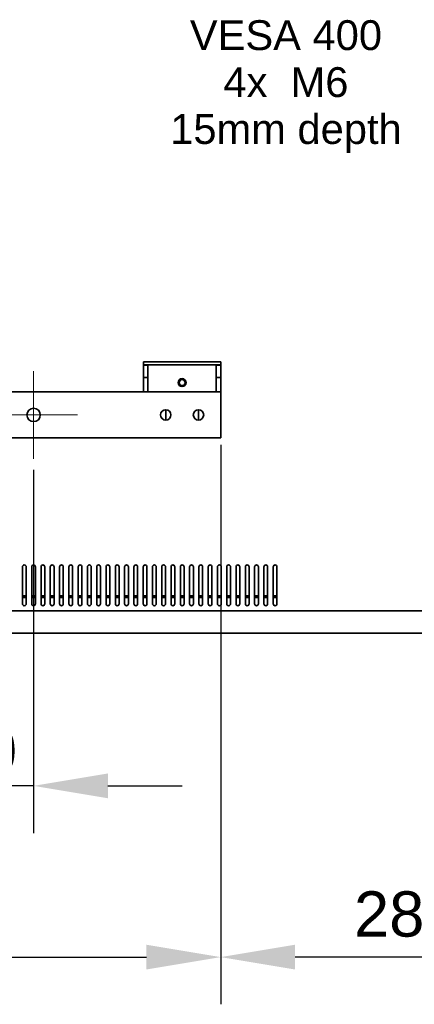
# Model space of a CAD drawing. Header units: millimetres. Extents: x 0 to 4200, y 0 to 2970.
# Tile 20 of 22: x 3471 to 3736, y 1617 to 2279. Entities that reach past the tile are written whole.
import ezdxf

# ---------------------------------------------------------------- set-up
doc = ezdxf.new("R2010")
doc.units = ezdxf.units.MM
doc.header["$LTSCALE"] = 10
for name, color, linetype, lineweight in [('Bemaßungen(ISO)', 7, 'Continuous', 18), ('Mittelpunktmarkierung(ISO)', 7, 'Continuous', 18), ('Sichtbare Kanten(ISO)', 7, 'Continuous', 35), ('Symbole(ISO)', 7, 'Continuous', 18)]:
    doc.layers.add(name, color=color, linetype=linetype, lineweight=lineweight)
doc.styles.add('Aktuell-ISO', font='arial.ttf')
doc.styles.add('Aktuell-ISOGroßer Text', font='arial.ttf')
doc.dimstyles.new('X.XXXGroßer Text', dxfattribs={"dimscale": 10, "dimtxt": 3.048, "dimasz": 5, "dimexe": 3.175, "dimexo": 0.75, "dimgap": 0.762, "dimtad": 1, "dimdec": 1, "dimrnd": 1e-08, "dimzin": 12, "dimtxsty": 'Aktuell-ISOGroßer Text', "dimcen": 0.09, "dimdle": 10, "dimclrd": 256, "dimclre": 256, "dimclrt": 7, "dimadec": 0, "dimazin": 3, "dimtfac": 0.656168, "dimtdec": 1, "dimtmove": 0, "dimatfit": 3, "dimfxl": 1, "dimtolj": 1, "dimlwd": 25, "dimlwe": 25, "dimarcsym": 0})

# ---------------------------------------------------------------- blocks, each defined once
blk = doc.blocks.new('*D19')
at = {"layer": 'Bemaßungen(ISO)', "color": 250, "linetype": 'Continuous', "lineweight": 25, "true_color": 0x3f3f3f, "transparency": 16777216}
for p, q in [((3380.18, 1976.34), (3380.18, 1732.09)), ((3480.18, 1976.34), (3480.18, 1732.09)), ((3330.18, 1763.84), (3280.18, 1763.84)), ((3480.18, 1763.84), (3380.18, 1763.84)), ((3530.18, 1763.84), (3580.18, 1763.84))]:
    blk.add_line(p, q, dxfattribs=at)
at = {"layer": 'Bemaßungen(ISO)', "color": 250, "linetype": 'Continuous', "true_color": 0x3f3f3f, "transparency": 16777216}
for points in [[(3330.18, 1772.17), (3330.18, 1755.51), (3380.18, 1763.84)], [(3530.18, 1772.17), (3530.18, 1755.51), (3480.18, 1763.84)]]:
    blk.add_solid(points, dxfattribs=at)
at = {"layer": 'Defpoints', "color": 0, "linetype": 'Continuous', "transparency": 16777216}
for p in [(3380.18, 1983.84), (3480.18, 1983.84), (3380.18, 1763.84)]:
    blk.add_point(p, dxfattribs=at)
at = {"layer": 'Bemaßungen(ISO)', "color": 7, "linetype": 'Continuous', "lineweight": 25, "transparency": 16777216, "insert": (3398, 1802.58), "char_height": 30.48, "attachment_point": 1, "style": 'Aktuell-ISOGroßer Text'}
blk.add_mtext('\\A1;100', dxfattribs=at)
blk = doc.blocks.new('*D21')
at = {"layer": 'Bemaßungen(ISO)', "color": 250, "linetype": 'Continuous', "lineweight": 25, "true_color": 0x3f3f3f, "transparency": 16777216}
for p, q in [((2954.23, 1993.34), (2954.23, 1616.89)), ((3606.13, 1993.34), (3606.13, 1616.89)), ((3004.23, 1648.64), (3556.13, 1648.64))]:
    blk.add_line(p, q, dxfattribs=at)
at = {"layer": 'Bemaßungen(ISO)', "color": 250, "linetype": 'Continuous', "true_color": 0x3f3f3f, "transparency": 16777216}
for points in [[(3004.23, 1656.97), (3004.23, 1640.31), (2954.23, 1648.64)], [(3556.13, 1656.97), (3556.13, 1640.31), (3606.13, 1648.64)]]:
    blk.add_solid(points, dxfattribs=at)
at = {"layer": 'Defpoints', "color": 0, "linetype": 'Continuous', "transparency": 16777216}
for p in [(2954.23, 2000.84), (3606.13, 2000.84), (3606.13, 1648.64)]:
    blk.add_point(p, dxfattribs=at)
at = {"layer": 'Bemaßungen(ISO)', "color": 7, "linetype": 'Continuous', "lineweight": 25, "transparency": 16777216, "insert": (3228.64, 1692.89), "char_height": 30.48, "attachment_point": 1, "style": 'Aktuell-ISOGroßer Text'}
blk.add_mtext('\\A1;651,9', dxfattribs=at)
blk = doc.blocks.new('*D22')
at = {"layer": 'Bemaßungen(ISO)', "color": 250, "linetype": 'Continuous', "lineweight": 25, "true_color": 0x3f3f3f, "transparency": 16777216}
for p, q in [((3606.13, 1993.34), (3606.13, 1616.89)), ((3888.88, 1861.14), (3888.88, 1616.89)), ((3838.88, 1648.64), (3656.13, 1648.64))]:
    blk.add_line(p, q, dxfattribs=at)
at = {"layer": 'Bemaßungen(ISO)', "color": 250, "linetype": 'Continuous', "true_color": 0x3f3f3f, "transparency": 16777216}
for points in [[(3656.13, 1656.97), (3656.13, 1640.31), (3606.13, 1648.64)], [(3838.88, 1656.97), (3838.88, 1640.31), (3888.88, 1648.64)]]:
    blk.add_solid(points, dxfattribs=at)
at = {"layer": 'Defpoints', "color": 0, "linetype": 'Continuous', "transparency": 16777216}
for p in [(3606.13, 2000.84), (3888.88, 1868.64), (3606.13, 1648.64)]:
    blk.add_point(p, dxfattribs=at)
at = {"layer": 'Bemaßungen(ISO)', "color": 7, "linetype": 'Continuous', "lineweight": 25, "transparency": 16777216, "insert": (3695.79, 1692.89), "char_height": 30.48, "attachment_point": 1, "style": 'Aktuell-ISOGroßer Text'}
blk.add_mtext('\\A1;282,8', dxfattribs=at)

msp = doc.modelspace()

# ---------------------------------------------------------------- linework, layer by layer
at = {"layer": 'Mittelpunktmarkierung(ISO)', "linetype": 'Continuous'}
for p, q in [((3480.18, 2042.84), (3480.18, 1983.84)), ((3509.68, 2013.34), (3450.68, 2013.34))]:
    msp.add_line(p, q, dxfattribs=at)
at = {"layer": 'Sichtbare Kanten(ISO)'}
for p, q in [((3554.13, 2049.09), (3562.13, 2049.09)), ((3554.13, 2049.09), (3554.13, 2047.09)), ((3562.13, 2047.09), (3554.13, 2047.09)), ((3557.13, 2046.89), (3554.13, 2046.89)), ((3554.13, 2038.64), (3554.13, 2046.89)), ((3557.13, 2047.09), (3557.13, 2046.89)), ((3557.13, 2038.64), (3557.13, 2046.89)), ((3562.13, 2049.09), (3598.13, 2049.09)), ((3598.13, 2047.09), (3562.13, 2047.09)), ((3598.13, 2049.09), (3606.13, 2049.09)), ((3606.13, 2047.09), (3598.13, 2047.09)), ((3603.13, 2047.09), (3603.13, 2046.89)), ((3606.13, 2046.89), (3603.13, 2046.89)), ((3603.13, 2038.64), (3603.13, 2046.89)), ((3606.13, 2047.09), (3606.13, 2049.09)), ((3606.13, 2038.64), (3606.13, 2046.89)), ((3557.13, 2038.64), (3554.13, 2038.64)), ((3554.13, 2038.64), (3554.13, 2028.84)), ((3557.13, 2028.84), (3557.13, 2038.64)), ((3606.13, 2038.64), (3603.13, 2038.64)), ((3603.13, 2038.64), (3603.13, 2028.84)), ((3606.13, 2028.84), (3606.13, 2038.64)), ((2954.23, 2028.84), (3606.13, 2028.84)), ((3606.13, 2025.84), (3606.13, 2028.84)), ((3606.13, 2000.84), (3606.13, 2025.84)), ((3569.13, 2009.84), (3569.13, 2016.84)), ((3591.13, 2016.84), (3591.13, 2009.84)), ((3606.13, 2000.84), (3606.13, 1997.84)), ((3606.13, 1997.84), (2954.23, 1997.84)), ((3472.68, 1886.24), (3472.68, 1911.24)), ((3475.18, 1911.24), (3475.18, 1886.24)), ((3478.93, 1886.24), (3478.93, 1911.24)), ((3481.43, 1911.24), (3481.43, 1886.24)), ((3485.18, 1886.24), (3485.18, 1911.24)), ((3487.68, 1911.24), (3487.68, 1886.24)), ((3491.43, 1886.24), (3491.43, 1911.24)), ((3493.93, 1911.24), (3493.93, 1886.24)), ((3497.68, 1886.24), (3497.68, 1911.24)), ((3500.18, 1911.24), (3500.18, 1886.24)), ((3503.93, 1886.24), (3503.93, 1911.24)), ((3506.43, 1911.24), (3506.43, 1886.24)), ((3510.18, 1886.24), (3510.18, 1911.24)), ((3512.68, 1911.24), (3512.68, 1886.24)), ((3516.43, 1886.24), (3516.43, 1911.24)), ((3518.93, 1911.24), (3518.93, 1886.24)), ((3522.68, 1886.24), (3522.68, 1911.24)), ((3525.18, 1911.24), (3525.18, 1886.24)), ((3528.93, 1886.24), (3528.93, 1911.24)), ((3531.43, 1911.24), (3531.43, 1886.24)), ((3535.18, 1886.24), (3535.18, 1911.24)), ((3537.68, 1911.24), (3537.68, 1886.24)), ((3541.43, 1886.24), (3541.43, 1911.24)), ((3543.93, 1911.24), (3543.93, 1886.24)), ((3547.68, 1886.24), (3547.68, 1911.24)), ((3550.18, 1911.24), (3550.18, 1886.24)), ((3553.93, 1886.24), (3553.93, 1911.24)), ((3556.43, 1911.24), (3556.43, 1886.24)), ((3560.18, 1886.24), (3560.18, 1911.24)), ((3562.68, 1911.24), (3562.68, 1886.24)), ((3566.43, 1886.24), (3566.43, 1911.24)), ((3568.93, 1911.24), (3568.93, 1886.24)), ((3572.68, 1886.24), (3572.68, 1911.24)), ((3575.18, 1911.24), (3575.18, 1886.24)), ((3578.93, 1886.24), (3578.93, 1911.24)), ((3581.43, 1911.24), (3581.43, 1886.24)), ((3585.18, 1886.24), (3585.18, 1911.24)), ((3587.68, 1911.24), (3587.68, 1886.24)), ((3591.43, 1886.24), (3591.43, 1911.24)), ((3593.93, 1911.24), (3593.93, 1886.24)), ((3597.68, 1886.24), (3597.68, 1911.24)), ((3600.18, 1911.24), (3600.18, 1886.24)), ((3603.93, 1886.24), (3603.93, 1911.24)), ((3606.43, 1911.24), (3606.43, 1886.24)), ((3610.18, 1886.24), (3610.18, 1911.24)), ((3612.68, 1911.24), (3612.68, 1886.24)), ((3616.43, 1886.24), (3616.43, 1911.24)), ((3618.93, 1911.24), (3618.93, 1886.24)), ((3622.68, 1886.24), (3622.68, 1911.24)), ((3625.18, 1911.24), (3625.18, 1886.24)), ((3628.93, 1886.24), (3628.93, 1911.24)), ((3631.43, 1911.24), (3631.43, 1886.24)), ((3635.18, 1886.24), (3635.18, 1911.24)), ((3637.68, 1911.24), (3637.68, 1886.24)), ((3641.43, 1886.24), (3641.43, 1911.24)), ((3643.93, 1911.24), (3643.93, 1886.24)), ((3472.68, 1891.64), (3475.18, 1891.64)), ((3475.18, 1890.64), (3472.68, 1890.64)), ((3478.93, 1891.64), (3481.43, 1891.64)), ((3481.43, 1890.64), (3478.93, 1890.64)), ((3485.18, 1891.64), (3487.68, 1891.64)), ((3487.68, 1890.64), (3485.18, 1890.64)), ((3491.43, 1891.64), (3493.93, 1891.64)), ((3493.93, 1890.64), (3491.43, 1890.64)), ((3497.68, 1891.64), (3500.18, 1891.64)), ((3500.18, 1890.64), (3497.68, 1890.64)), ((3503.93, 1891.64), (3506.43, 1891.64)), ((3506.43, 1890.64), (3503.93, 1890.64)), ((3510.18, 1891.64), (3512.68, 1891.64)), ((3510.18, 1890.94), (3512.68, 1890.94)), ((3512.68, 1890.64), (3510.18, 1890.64)), ((3516.43, 1891.64), (3518.93, 1891.64)), ((3516.43, 1890.94), (3518.93, 1890.94)), ((3518.93, 1890.64), (3516.43, 1890.64)), ((3522.68, 1891.64), (3525.18, 1891.64)), ((3525.18, 1890.64), (3522.68, 1890.64)), ((3528.93, 1891.64), (3531.43, 1891.64)), ((3531.43, 1890.64), (3528.93, 1890.64)), ((3535.18, 1891.64), (3537.68, 1891.64)), ((3537.68, 1890.64), (3535.18, 1890.64)), ((3541.43, 1891.64), (3543.93, 1891.64)), ((3543.93, 1890.64), (3541.43, 1890.64)), ((3547.68, 1891.64), (3550.18, 1891.64)), ((3550.18, 1890.64), (3547.68, 1890.64)), ((3553.93, 1891.64), (3556.43, 1891.64)), ((3556.43, 1890.64), (3553.93, 1890.64)), ((3560.18, 1891.64), (3562.68, 1891.64)), ((3562.68, 1890.64), (3560.18, 1890.64)), ((3566.43, 1891.64), (3568.93, 1891.64)), ((3568.93, 1890.64), (3566.43, 1890.64)), ((3572.68, 1891.64), (3575.18, 1891.64)), ((3575.18, 1890.64), (3572.68, 1890.64)), ((3578.93, 1891.64), (3581.43, 1891.64)), ((3581.43, 1890.64), (3578.93, 1890.64)), ((3585.18, 1891.64), (3587.68, 1891.64)), ((3587.68, 1890.64), (3585.18, 1890.64)), ((3591.43, 1891.64), (3593.93, 1891.64)), ((3593.93, 1890.64), (3591.43, 1890.64)), ((3597.68, 1891.64), (3600.18, 1891.64)), ((3600.18, 1890.64), (3597.68, 1890.64)), ((3603.93, 1891.64), (3606.43, 1891.64)), ((3606.43, 1890.64), (3603.93, 1890.64)), ((3610.18, 1891.64), (3612.68, 1891.64)), ((3612.68, 1890.64), (3610.18, 1890.64)), ((3616.43, 1891.64), (3618.93, 1891.64)), ((3618.93, 1890.64), (3616.43, 1890.64)), ((3622.68, 1891.64), (3625.18, 1891.64)), ((3625.18, 1890.64), (3622.68, 1890.64)), ((3628.93, 1891.64), (3631.43, 1891.64)), ((3631.43, 1890.64), (3628.93, 1890.64)), ((3635.18, 1891.64), (3637.68, 1891.64)), ((3637.68, 1890.64), (3635.18, 1890.64)), ((3641.43, 1891.64), (3643.93, 1891.64)), ((3643.93, 1890.64), (3641.43, 1890.64)), ((3872.88, 1881.64), (2687.48, 1881.64)), ((3872.88, 1866.64), (2687.48, 1866.64))]:
    msp.add_line(p, q, dxfattribs=at)
for centre, radius in [((3580.13, 2035.09), 2.7), ((3580.13, 2034.94), 2.25), ((3580.13, 2035.09), 2), ((3480.18, 2013.34), 4.5), ((3569.13, 2013.34), 3.5), ((3591.13, 2013.34), 3.5)]:
    msp.add_circle(centre, radius, dxfattribs=at)
for centre, start, end in [((3473.93, 1911.24), 0, 180), ((3480.18, 1911.24), 0, 180), ((3486.43, 1911.24), 0, 180), ((3492.68, 1911.24), 0, 180), ((3498.93, 1911.24), 0, 180), ((3505.18, 1911.24), 0, 180), ((3511.43, 1911.24), 0, 180), ((3517.68, 1911.24), 0, 180), ((3523.93, 1911.24), 0, 180), ((3530.18, 1911.24), 0, 180), ((3536.43, 1911.24), 0, 180), ((3542.68, 1911.24), 0, 180), ((3548.93, 1911.24), 0, 180), ((3555.18, 1911.24), 0, 180), ((3561.43, 1911.24), 0, 180), ((3567.68, 1911.24), 0, 180), ((3573.93, 1911.24), 0, 180), ((3580.18, 1911.24), 0, 180), ((3586.43, 1911.24), 0, 180), ((3592.68, 1911.24), 0, 180), ((3598.93, 1911.24), 0, 180), ((3605.18, 1911.24), 0, 180), ((3611.43, 1911.24), 0, 180), ((3617.68, 1911.24), 0, 180), ((3623.93, 1911.24), 0, 180), ((3630.18, 1911.24), 0, 180), ((3636.43, 1911.24), 0, 180), ((3642.68, 1911.24), 0, 180), ((3473.93, 1886.24), 180, 0), ((3480.18, 1886.24), 180, 0), ((3486.43, 1886.24), 180, 0), ((3492.68, 1886.24), 180, 0), ((3498.93, 1886.24), 180, 0), ((3505.18, 1886.24), 180, 0), ((3511.43, 1886.24), 180, 0), ((3517.68, 1886.24), 180, 0), ((3523.93, 1886.24), 180, 0), ((3530.18, 1886.24), 180, 0), ((3536.43, 1886.24), 180, 0), ((3542.68, 1886.24), 180, 0), ((3548.93, 1886.24), 180, 0), ((3555.18, 1886.24), 180, 0), ((3561.43, 1886.24), 180, 0), ((3567.68, 1886.24), 180, 0), ((3573.93, 1886.24), 180, 0), ((3580.18, 1886.24), 180, 0), ((3586.43, 1886.24), 180, 0), ((3592.68, 1886.24), 180, 0), ((3598.93, 1886.24), 180, 0), ((3605.18, 1886.24), 180, 0), ((3611.43, 1886.24), 180, 0), ((3617.68, 1886.24), 180, 0), ((3623.93, 1886.24), 180, 0), ((3630.18, 1886.24), 180, 0), ((3636.43, 1886.24), 180, 0), ((3642.68, 1886.24), 180, 0)]:
    msp.add_arc(centre, 1.25, start, end, dxfattribs=at)

# ---------------------------------------------------------------- texts
at = {"layer": 'Symbole(ISO)', "color": 7, "insert": (3649.99, 2278.86), "char_height": 20.066, "width": 308.7675, "attachment_point": 2, "line_spacing_factor": 0.944221, "style": 'Aktuell-ISO'}
msp.add_mtext('{VESA 400\\P4x  M6\\P15mm depth}', dxfattribs=at)

# ---------------------------------------------------------------- dimensions: what is measured, and where the dimension line sits
at = {"layer": 'Bemaßungen(ISO)', "color": 250, "linetype": 'Continuous', "lineweight": 25, "true_color": 0x3f3f3f}
for base, p1, p2, override, picture, middle in [((3606.13, 1648.64), (2954.23, 2000.84), (3606.13, 2000.84), {"dimdec": 1, "dimtp": 0, "dimtm": 0, "dimtdec": 1, "dimtofl": 0, "dimatfit": 1}, '*D21', (3280.18, 1648.64)), ((3606.13325048, 1648.64017563), (3888.88325048, 1868.64017563), (3606.13325048, 2000.84017563), {"dimdec": 1, "dimtp": 0, "dimtm": 0, "dimtdec": 1, "dimtofl": 0, "dimatfit": 1}, '*D22', (3747.50825048, 1648.64017563)), ((3380.18, 1763.84), (3480.18, 1983.84), (3380.18, 1983.84), {"dimdec": 1, "dimtp": 0, "dimtm": 0, "dimtdec": 1, "dimtofl": 1, "dimatfit": 1}, '*D19', (3430.18, 1763.84))]:
    dim = msp.add_linear_dim(base=base, p1=p1, p2=p2, angle=180, dimstyle='X.XXXGroßer Text', override=override, dxfattribs=at)
    dim.commit()
    dim.dimension.update_dxf_attribs({"geometry": picture, "text_midpoint": middle, "dimtype": 160})

doc.saveas('drawing.dxf')
